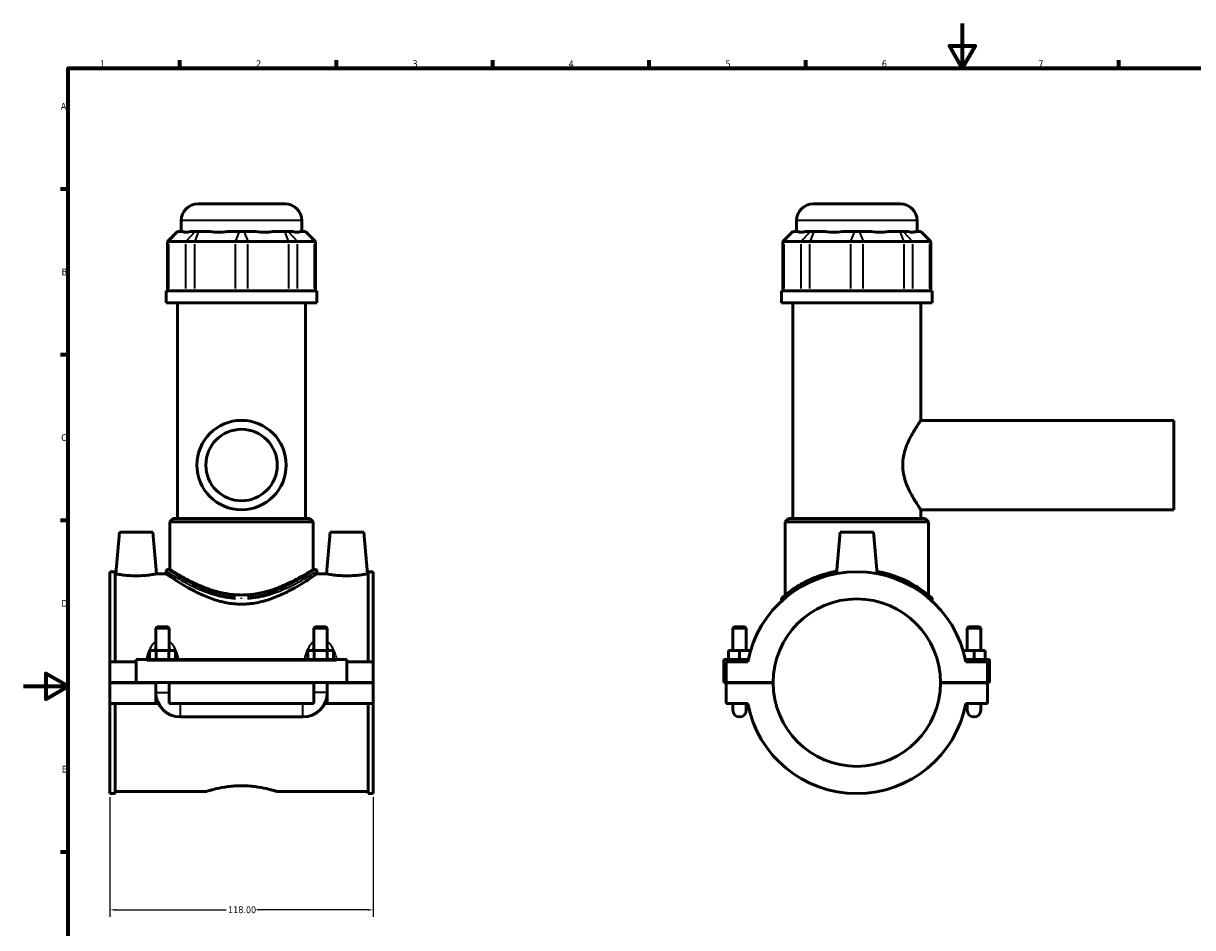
# Model space of a CAD drawing. Header units: millimetres. Extents: x 0 to 898, y -421 to 981.
# Tile 4 of 7: x 0 to 524, y 189 to 594. Entities that reach past the tile are written whole.
import ezdxf

# ---------------------------------------------------------------- set-up
doc = ezdxf.new("R2010")
doc.units = ezdxf.units.MM
for name, color, linetype, lineweight in [('Border (ANSI)', 7, 'Continuous', 70), ('Dimension (ANSI)', 7, 'Continuous', 25), ('Visible (ANSI)', 7, 'Continuous', 50), ('Visible Narrow (ANSI)', 7, 'Continuous', 35)]:
    doc.layers.add(name, color=color, linetype=linetype, lineweight=lineweight)
doc.styles.add('Note Text (ANSI)', font='tahoma.ttf')
doc.dimstyles.new('Default - mm (ANSI)', dxfattribs={"dimtxt": 3.048, "dimasz": 2.5, "dimexe": 3.175, "dimexo": 1.6002, "dimgap": 0.8, "dimtad": 0, "dimtoh": 1, "dimrnd": 1e-08, "dimzin": 4, "dimdsep": 46, "dimtxsty": 'Note Text (ANSI)', "dimcen": 0.09, "dimdle": 10, "dimclrd": 256, "dimclre": 256, "dimclrt": 256, "dimadec": 1, "dimazin": 1, "dimtfac": 1, "dimtofl": 0, "dimtmove": 0, "dimatfit": 3, "dimfxl": 1, "dimtolj": 1, "dimtzin": 4, "dimlwd": -1, "dimlwe": -1, "dimarcsym": 0})

# ---------------------------------------------------------------- blocks, each defined once
blk = doc.blocks.new('Borders Default Border')
at = {"layer": 'Border (ANSI)'}
for p, q in [((70.08, 574), (70.08, 577.45)), ((140.17, 574), (140.17, 577.45)), ((210.25, 574), (210.25, 577.45)), ((280.33, 574), (280.33, 577.45)), ((350.42, 574), (350.42, 577.45)), ((490.58, 574), (490.58, 577.45)), ((20, 519.75), (16.55, 519.75)), ((20, 445.5), (16.55, 445.5)), ((20, 371.25), (16.55, 371.25)), ((20, 222.75), (16.55, 222.75))]:
    blk.add_line(p, q, dxfattribs=at)
at = {"layer": 'Border (ANSI)', "flags": 128}
for points in [[(420.5, 594), (420.5, 574), (414.73, 584), (426.27, 584), (420.5, 574)], [(20, 20), (20, 574), (821, 574), (821, 20), (20, 20)], [(0, 297), (20, 297), (10, 302.77), (10, 291.23), (20, 297)]]:
    blk.add_lwpolyline(points, dxfattribs=at)
at = {"layer": 'Border (ANSI)', "color": 230, "true_color": 0xff0080, "char_height": 3.05, "attachment_point": 7, "style": 'Note Text (ANSI)'}
for s, insert in [('1', (34.35, 574.4)), ('2', (104.2, 574.4)), ('3', (174.26, 574.34)), ('4', (244.23, 574.4)), ('5', (314.48, 574.34)), ('6', (384.49, 574.34)), ('7', (454.6, 574.4)), ('A', (16.78, 555.35)), ('B', (17.15, 481.1)), ('C', (16.95, 406.8)), ('D', (16.96, 332.6)), ('E', (17.21, 258.35))]:
    blk.add_mtext(s, dxfattribs=dict(at, insert=insert))
blk = doc.blocks.new('*D8')
at = {"layer": 'Defpoints', "color": 0, "transparency": 16777216}
for p in [(38.72, 248.89), (156.72, 248.89), (156.72, 196.82)]:
    blk.add_point(p, dxfattribs=at)
at = {"layer": 'Dimension (ANSI)', "transparency": 16777216}
for p, q in [((38.72, 247.29), (38.72, 193.64)), ((156.72, 247.29), (156.72, 193.64)), ((41.22, 196.82), (90.88, 196.82)), ((154.22, 196.82), (104.56, 196.82))]:
    blk.add_line(p, q, dxfattribs=at)
for points in [[(41.22, 197.23), (41.22, 196.4), (38.72, 196.82)], [(154.22, 197.23), (154.22, 196.4), (156.72, 196.82)]]:
    blk.add_solid(points, dxfattribs=at)
at = {"layer": 'Dimension (ANSI)', "color": 230, "true_color": 0xff0080, "transparency": 16777216, "insert": (91.68, 198.41), "char_height": 3.048, "attachment_point": 1, "style": 'Note Text (ANSI)'}
blk.add_mtext('\\A1;118.00', dxfattribs=at)

msp = doc.modelspace()

# ---------------------------------------------------------------- linework, layer by layer
at = {"layer": 'Visible (ANSI)'}
for p, q in [((78.215, 513.12), (117.215, 513.12)), ((353.781, 513.12), (392.781, 513.12)), ((70.715, 500.73), (70.715, 505.62)), ((124.715, 500.73), (124.715, 505.62)), ((346.281, 500.73), (346.281, 505.62)), ((400.281, 500.73), (400.281, 505.62)), ((69.083, 500.73), (64.583, 496.23)), ((69.083, 500.73), (69.312, 500.73)), ((71.482, 500.73), (69.312, 500.73)), ((76.819, 500.73), (74.649, 500.73)), ((76.819, 500.73), (78.443, 500.73)), ((83.681, 500.73), (78.443, 500.73)), ((96.567, 500.73), (91.328, 500.73)), ((96.567, 500.73), (98.863, 500.73)), ((104.102, 500.73), (98.863, 500.73)), ((116.988, 500.73), (111.749, 500.73)), ((116.988, 500.73), (118.612, 500.73)), ((120.782, 500.73), (118.612, 500.73)), ((126.119, 500.73), (123.949, 500.73)), ((126.119, 500.73), (126.347, 500.73)), ((126.347, 500.73), (130.847, 496.23)), ((344.649, 500.73), (340.149, 496.23)), ((344.649, 500.73), (344.878, 500.73)), ((347.047, 500.73), (344.878, 500.73)), ((352.385, 500.73), (350.215, 500.73)), ((352.385, 500.73), (354.009, 500.73)), ((359.247, 500.73), (354.009, 500.73)), ((372.133, 500.73), (366.894, 500.73)), ((372.133, 500.73), (374.429, 500.73)), ((379.668, 500.73), (374.429, 500.73)), ((392.554, 500.73), (387.315, 500.73)), ((392.554, 500.73), (394.177, 500.73)), ((396.347, 500.73), (394.177, 500.73)), ((401.685, 500.73), (399.515, 500.73)), ((401.685, 500.73), (401.913, 500.73)), ((401.913, 500.73), (406.413, 496.23)), ((65.154, 496.23), (64.583, 496.23)), ((64.583, 496.23), (64.583, 474.18)), ((65.154, 496.23), (72.662, 496.23)), ((76.721, 496.23), (72.662, 496.23)), ((76.721, 496.23), (94.845, 496.23)), ((100.585, 496.23), (94.845, 496.23)), ((100.585, 496.23), (118.71, 496.23)), ((122.769, 496.23), (118.71, 496.23)), ((122.769, 496.23), (130.276, 496.23)), ((130.847, 496.23), (130.276, 496.23)), ((130.847, 496.23), (130.847, 474.18)), ((340.72, 496.23), (340.149, 496.23)), ((340.149, 496.23), (340.149, 474.18)), ((340.72, 496.23), (348.228, 496.23)), ((352.286, 496.23), (348.228, 496.23)), ((352.286, 496.23), (370.411, 496.23)), ((376.151, 496.23), (370.411, 496.23)), ((376.151, 496.23), (394.276, 496.23)), ((398.335, 496.23), (394.276, 496.23)), ((398.335, 496.23), (405.842, 496.23)), ((406.413, 496.23), (405.842, 496.23)), ((406.413, 496.23), (406.413, 474.18)), ((131.465, 474.18), (63.965, 474.18)), ((63.965, 468.87), (63.965, 474.18)), ((131.465, 468.87), (131.465, 474.18)), ((407.031, 474.18), (339.531, 474.18)), ((339.531, 468.87), (339.531, 474.18)), ((407.031, 468.87), (407.031, 474.18)), ((131.465, 468.87), (63.965, 468.87)), ((69.028, 372.12), (69.028, 468.87)), ((126.403, 372.12), (126.403, 468.87)), ((407.031, 468.87), (339.531, 468.87)), ((344.594, 372.12), (344.594, 468.87)), ((401.969, 416.12), (401.969, 468.87)), ((401.969, 416.12), (515.281, 416.12)), ((515.281, 376.12), (515.281, 416.12)), ((67.153, 372.12), (65.653, 370.62)), ((67.153, 372.12), (128.278, 372.12)), ((128.278, 372.12), (129.778, 370.62)), ((342.719, 372.12), (341.219, 370.62)), ((342.719, 372.12), (403.844, 372.12)), ((401.969, 376.12), (515.281, 376.12)), ((401.969, 372.12), (401.969, 376.12)), ((403.844, 372.12), (405.344, 370.62)), ((129.778, 370.62), (65.653, 370.62)), ((65.653, 349.32), (65.653, 370.62)), ((129.778, 349.32), (129.778, 370.62)), ((405.344, 370.62), (341.219, 370.62)), ((341.219, 337.894), (341.219, 370.62)), ((405.344, 337.894), (405.344, 370.62)), ((43.015, 366.12), (41.375, 347.37)), ((58.015, 366.12), (43.015, 366.12)), ((58.015, 366.12), (59.656, 347.37)), ((137.415, 366.12), (135.775, 347.37)), ((137.415, 366.12), (152.415, 366.12)), ((152.415, 366.12), (154.056, 347.37)), ((365.781, 366.12), (364.152, 347.5)), ((380.781, 366.12), (365.781, 366.12)), ((380.781, 366.12), (382.41, 347.5)), ((38.715, 348.345), (38.715, 307.995)), ((38.715, 348.345), (41.075, 348.345)), ((41.075, 307.995), (41.075, 348.345)), ((41.375, 347.37), (41.075, 347.37)), ((63.965, 347.37), (59.656, 347.37)), ((63.965, 348.57), (63.965, 347.37)), ((64.715, 349.32), (65.653, 349.32)), ((129.778, 349.32), (130.715, 349.32)), ((131.465, 348.57), (131.465, 347.37)), ((135.775, 347.37), (131.465, 347.37)), ((154.355, 347.37), (154.056, 347.37)), ((154.355, 307.995), (154.355, 348.345)), ((154.355, 348.345), (156.715, 348.345)), ((156.715, 348.345), (156.715, 307.995)), ((339.531, 336.117), (339.531, 335.137)), ((407.031, 336.117), (407.031, 335.137)), ((59.915, 323.67), (59.315, 323.07)), ((65.315, 323.07), (59.315, 323.07)), ((59.315, 323.07), (59.315, 312.995)), ((59.915, 323.67), (64.715, 323.67)), ((64.715, 323.67), (65.315, 323.07)), ((65.315, 323.07), (65.315, 312.995)), ((130.715, 323.67), (130.115, 323.07)), ((136.115, 323.07), (130.115, 323.07)), ((130.115, 312.995), (130.115, 323.07)), ((130.715, 323.67), (135.515, 323.67)), ((135.515, 323.67), (136.115, 323.07)), ((136.115, 312.995), (136.115, 323.07)), ((318.381, 323.67), (317.781, 323.07)), ((317.781, 323.07), (323.781, 323.07)), ((317.781, 312.995), (317.781, 323.07)), ((323.181, 323.67), (318.381, 323.67)), ((323.181, 323.67), (323.781, 323.07)), ((323.781, 312.995), (323.781, 323.07)), ((423.381, 323.67), (422.781, 323.07)), ((428.781, 323.07), (422.781, 323.07)), ((422.781, 323.07), (422.781, 312.995)), ((423.381, 323.67), (428.181, 323.67)), ((428.181, 323.67), (428.781, 323.07)), ((428.781, 323.07), (428.781, 312.995)), ((50.515, 308.495), (50.515, 308.995)), ((144.915, 308.995), (50.515, 308.995)), ((56.542, 308.995), (56.542, 312.995)), ((56.542, 312.995), (59.429, 312.995)), ((59.429, 308.995), (59.429, 312.995)), ((59.429, 312.995), (65.202, 312.995)), ((65.202, 308.995), (65.202, 312.995)), ((65.202, 312.995), (68.089, 312.995)), ((68.089, 308.995), (68.089, 312.995)), ((127.342, 312.995), (130.229, 312.995)), ((127.342, 308.995), (127.342, 312.995)), ((130.229, 308.995), (130.229, 312.995)), ((130.229, 312.995), (136.002, 312.995)), ((136.002, 308.995), (136.002, 312.995)), ((136.002, 312.995), (138.889, 312.995)), ((138.889, 308.995), (138.889, 312.995)), ((144.915, 308.995), (144.915, 308.495)), ((313.781, 308.995), (324.651, 308.995)), ((313.781, 298.67), (313.781, 308.995)), ((320.781, 312.995), (315.781, 312.995)), ((315.781, 308.995), (315.781, 312.995)), ((325.679, 312.995), (320.781, 312.995)), ((320.781, 308.995), (320.781, 312.995)), ((420.883, 312.995), (425.781, 312.995)), ((432.281, 308.995), (421.912, 308.995)), ((425.781, 308.995), (425.781, 312.995)), ((425.781, 312.995), (430.781, 312.995)), ((430.781, 308.995), (430.781, 312.995)), ((50.515, 307.995), (38.715, 307.995)), ((38.715, 298.67), (38.715, 307.995)), ((50.515, 298.67), (50.515, 308.495)), ((144.915, 308.495), (144.915, 298.67)), ((156.715, 307.995), (144.915, 307.995)), ((156.715, 307.995), (156.715, 298.67)), ((324.448, 307.995), (314.781, 307.995)), ((314.781, 307.995), (314.781, 298.67)), ((431.781, 307.995), (422.114, 307.995)), ((431.781, 298.67), (431.781, 307.995)), ((432.781, 298.67), (432.781, 308.495)), ((38.715, 298.67), (50.515, 298.67)), ((38.715, 289.245), (38.715, 298.57)), ((59.315, 298.57), (38.715, 298.57)), ((144.915, 298.67), (50.515, 298.67)), ((59.315, 298.67), (59.315, 298.57)), ((59.315, 289.245), (59.315, 298.57)), ((65.315, 298.67), (65.315, 298.57)), ((65.315, 298.57), (65.315, 289.245)), ((130.115, 298.57), (65.315, 298.57)), ((130.115, 298.57), (130.115, 298.67)), ((130.115, 289.245), (130.115, 298.57)), ((136.115, 298.57), (136.115, 298.67)), ((136.115, 298.57), (136.115, 289.245)), ((156.715, 298.57), (136.115, 298.57)), ((144.915, 298.67), (156.715, 298.67)), ((156.715, 298.57), (156.715, 289.245)), ((314.781, 298.67), (313.781, 298.67)), ((314.781, 298.67), (335.781, 298.67)), ((314.781, 298.57), (314.781, 289.245)), ((335.781, 298.57), (314.781, 298.57)), ((317.781, 298.57), (317.781, 298.67)), ((323.781, 298.57), (323.781, 298.67)), ((410.781, 298.67), (431.781, 298.67)), ((431.781, 298.57), (410.781, 298.57)), ((422.781, 298.67), (422.781, 298.57)), ((428.781, 298.67), (428.781, 298.57)), ((431.781, 298.67), (432.781, 298.67)), ((431.781, 289.245), (431.781, 298.57)), ((59.315, 289.245), (38.715, 289.245)), ((38.715, 289.245), (38.715, 248.895)), ((41.075, 248.895), (41.075, 289.245)), ((60.517, 289.245), (59.315, 289.245)), ((130.115, 289.245), (65.315, 289.245)), ((136.115, 289.245), (134.913, 289.245)), ((156.715, 289.245), (136.115, 289.245)), ((154.355, 248.895), (154.355, 289.245)), ((156.715, 289.245), (156.715, 248.895)), ((314.781, 289.245), (324.448, 289.245)), ((317.781, 289.245), (317.781, 286.245)), ((323.781, 286.245), (323.781, 289.245)), ((422.114, 289.245), (431.781, 289.245)), ((422.781, 289.245), (422.781, 286.245)), ((428.781, 286.245), (428.781, 289.245)), ((70.315, 283.245), (125.115, 283.245)), ((38.715, 248.895), (41.075, 248.895)), ((82.035, 249.87), (41.075, 249.87)), ((154.355, 249.87), (113.395, 249.87)), ((154.355, 248.895), (156.715, 248.895))]:
    msp.add_line(p, q, dxfattribs=at)
for radius in [20, 16]:
    msp.add_circle((97.715, 396.12), radius, dxfattribs=at)
for centre, radius, start, end in [((78.215, 505.62), 7.5, 90, 180), ((117.215, 505.62), 7.5, 0, 90), ((353.781, 505.62), 7.5, 90, 180), ((392.781, 505.62), 7.5, 0, 90), ((64.715, 348.57), 0.75, 90, 180), ((130.715, 348.57), 0.75, 0, 90), ((373.281, 298.62), 49.725, 10.86741, 169.13259), ((373.281, 298.62), 37.5, 0.07639, 179.92361), ((340.281, 336.117), 0.75, 131.35028, 180), ((406.281, 336.117), 0.75, 0, 48.64972), ((432.281, 308.495), 0.5, 0, 90), ((373.281, 298.62), 37.5, 180.07639, 359.92361), ((70.315, 294.245), 11, 180, 270), ((125.115, 294.245), 11, 270, 0), ((373.281, 298.62), 49.725, 190.86741, 349.13259), ((320.781, 286.245), 3, 180, 0), ((425.781, 286.245), 3, 180, 0)]:
    msp.add_arc(centre, radius, start, end, dxfattribs=at)
for centre, major_axis, ratio, start_param, end_param in [((97.715, 527.411), (-26.481, -26.481), 0.1989124, 0.0424626, 0.3502365), ((97.715, 527.411), (22.45, 22.45), 0.6681786, 3.5767543, 3.8845282), ((97.715, 527.411), (-22.45, 22.45), 0.6681786, 2.3986571, 2.706431), ((97.715, 527.411), (-26.481, 26.481), 0.1989124, 2.7913561, 3.0991301), ((373.281, 527.411), (-26.481, -26.481), 0.1989124, 0.0424626, 0.3502365), ((373.281, 527.411), (22.45, 22.45), 0.6681786, 3.5767543, 3.8845282), ((373.281, 527.411), (22.45, -22.45), 0.6681786, 5.5402497, 5.8480237), ((373.281, 527.411), (26.481, -26.481), 0.1989124, 5.9329488, 6.2407227)]:
    msp.add_ellipse(centre, major_axis=major_axis, ratio=ratio, start_param=start_param, end_param=end_param, dxfattribs=at)
for points, knots in [([(401.969, 376.12), (401.969, 376.12), (401.878, 376.25), (401.512, 376.78), (401.237, 377.18), (400.545, 378.217), (400.128, 378.855), (399.218, 380.307), (398.726, 381.121), (397.748, 382.847), (397.224, 383.826), (396.201, 385.96), (395.703, 387.117), (394.841, 389.552), (394.477, 390.834), (393.979, 393.456), (393.848, 394.796), (393.848, 397.444), (393.979, 398.784), (394.477, 401.405), (394.841, 402.688), (395.703, 405.123), (396.201, 406.279), (397.224, 408.414), (397.748, 409.393), (398.726, 411.119), (399.218, 411.933), (400.128, 413.385), (400.545, 414.023), (401.237, 415.06), (401.512, 415.46), (401.878, 415.99), (401.969, 416.12), (401.969, 416.12)], [3.1553078, 3.1553078, 3.1553078, 3.1553078, 3.5469486, 3.5469486, 3.9385894, 3.9385894, 4.3302301, 4.3302301, 4.7218709, 4.7218709, 5.1190571, 5.1190571, 5.5162433, 5.5162433, 5.9134295, 5.9134295, 6.3106156, 6.3106156, 6.7078018, 6.7078018, 7.104988, 7.104988, 7.5021742, 7.5021742, 7.8993603, 7.8993603, 8.2910011, 8.2910011, 8.6826419, 8.6826419, 9.0742827, 9.0742827, 9.4659234, 9.4659234, 9.4659234, 9.4659234]), ([(50.515, 346.491), (49.359, 346.491), (48.128, 346.538), (45.871, 346.706), (44.844, 346.824), (43.229, 347.045), (42.53, 347.161), (41.603, 347.325), (41.375, 347.37), (41.375, 347.37)], [2.7732807, 2.7732807, 2.7732807, 2.7732807, 3.1202891, 3.1202891, 3.4672974, 3.4672974, 3.8136092, 3.8136092, 4.1599211, 4.1599211, 4.1599211, 4.1599211]), ([(59.656, 347.37), (59.656, 347.37), (59.428, 347.325), (58.501, 347.161), (57.802, 347.045), (56.186, 346.824), (55.16, 346.706), (52.903, 346.538), (51.672, 346.491), (50.515, 346.491)], [6.9332019, 6.9332019, 6.9332019, 6.9332019, 7.2795137, 7.2795137, 7.6258256, 7.6258256, 7.9728339, 7.9728339, 8.3198422, 8.3198422, 8.3198422, 8.3198422]), ([(97.715, 333.798), (95.484, 333.798), (93.224, 334.017), (88.8, 334.845), (86.636, 335.451), (82.525, 336.889), (80.573, 337.72), (76.969, 339.429), (75.317, 340.306), (72.403, 341.941), (71.029, 342.764), (68.579, 344.287), (67.502, 344.987), (65.753, 346.145), (65.078, 346.605), (64.184, 347.217), (63.965, 347.37), (63.965, 347.37)], [0, 0, 0, 0, 0.6694914, 0.6694914, 1.3389827, 1.3389827, 2.0084741, 2.0084741, 2.6779655, 2.6779655, 3.3384565, 3.3384565, 3.9989475, 3.9989475, 4.6594386, 4.6594386, 5.3199296, 5.3199296, 5.3199296, 5.3199296]), ([(97.715, 337.894), (95.621, 337.894), (93.487, 338.067), (89.294, 338.734), (87.234, 339.226), (83.316, 340.409), (81.453, 341.099), (78.015, 342.53), (76.44, 343.27), (73.659, 344.661), (72.348, 345.365), (70.015, 346.671), (68.993, 347.272), (67.336, 348.268), (66.7, 348.663), (65.858, 349.189), (65.653, 349.32), (65.653, 349.32)], [0, 0, 0, 0, 0.628361, 0.628361, 1.256722, 1.256722, 1.885083, 1.885083, 2.513444, 2.513444, 3.1365359, 3.1365359, 3.7596278, 3.7596278, 4.3827197, 4.3827197, 5.0058116, 5.0058116, 5.0058116, 5.0058116]), ([(129.778, 349.32), (129.778, 349.32), (129.573, 349.189), (128.731, 348.663), (128.094, 348.268), (126.437, 347.272), (125.416, 346.671), (123.083, 345.365), (121.772, 344.661), (118.991, 343.27), (117.416, 342.53), (113.978, 341.099), (112.115, 340.409), (108.197, 339.226), (106.137, 338.734), (101.944, 338.067), (99.81, 337.894), (97.715, 337.894)], [15.0174347, 15.0174347, 15.0174347, 15.0174347, 15.6405266, 15.6405266, 16.2636184, 16.2636184, 16.8867103, 16.8867103, 17.5098022, 17.5098022, 18.1381632, 18.1381632, 18.7665242, 18.7665242, 19.3948852, 19.3948852, 20.0232462, 20.0232462, 20.0232462, 20.0232462]), ([(131.465, 347.37), (131.465, 347.37), (131.246, 347.217), (130.353, 346.605), (129.678, 346.145), (127.928, 344.987), (126.852, 344.287), (124.401, 342.764), (123.027, 341.941), (120.113, 340.306), (118.461, 339.429), (114.858, 337.72), (112.906, 336.889), (108.794, 335.451), (106.63, 334.845), (102.207, 334.017), (99.947, 333.798), (97.715, 333.798)], [15.9597889, 15.9597889, 15.9597889, 15.9597889, 16.6202799, 16.6202799, 17.280771, 17.280771, 17.941262, 17.941262, 18.601753, 18.601753, 19.2712444, 19.2712444, 19.9407358, 19.9407358, 20.6102271, 20.6102271, 21.2797185, 21.2797185, 21.2797185, 21.2797185]), ([(144.915, 346.491), (143.759, 346.491), (142.528, 346.538), (140.271, 346.706), (139.244, 346.824), (137.629, 347.045), (136.93, 347.161), (136.003, 347.325), (135.775, 347.37), (135.775, 347.37)], [0, 0, 0, 0, 0.3470083, 0.3470083, 0.6940166, 0.6940166, 1.0403285, 1.0403285, 1.3866404, 1.3866404, 1.3866404, 1.3866404]), ([(154.056, 347.37), (154.056, 347.37), (153.828, 347.325), (152.901, 347.161), (152.202, 347.045), (150.586, 346.824), (149.56, 346.706), (147.303, 346.538), (146.072, 346.491), (144.915, 346.491)], [4.1599211, 4.1599211, 4.1599211, 4.1599211, 4.506233, 4.506233, 4.8525448, 4.8525448, 5.1995532, 5.1995532, 5.5465615, 5.5465615, 5.5465615, 5.5465615]), ([(364.24, 348.507), (364.006, 348.465), (363.773, 348.421), (359.83, 347.649), (356.398, 346.538), (350.353, 343.96), (347.739, 342.489), (343.48, 339.716), (341.84, 338.414), (340.264, 337.103), (339.909, 336.788), (339.795, 336.688), (339.786, 336.68), (339.786, 336.68)], [16.7837457, 16.7837457, 16.7837457, 16.7837457, 16.855746, 16.855746, 18.0073889, 18.0073889, 19.173625, 19.173625, 20.3550757, 20.3550757, 21.0531966, 21.0531966, 21.1845715, 21.1845715, 21.1845715, 21.1845715]), ([(406.777, 336.68), (406.777, 336.68), (406.499, 336.929), (405.306, 337.935), (404.259, 338.791), (401.03, 341.114), (398.574, 342.683), (392.844, 345.496), (389.614, 346.758), (384.839, 348.001), (383.593, 348.275), (382.319, 348.504)], [10.5926158, 10.5926158, 10.5926158, 10.5926158, 11.3149171, 11.3149171, 12.2120553, 12.2120553, 13.4430917, 13.4430917, 14.6017916, 14.6017916, 14.9934218, 14.9934218, 14.9934218, 14.9934218]), ([(82.035, 249.87), (82.035, 249.87), (82.131, 249.901), (82.531, 250.027), (82.836, 250.123), (83.638, 250.363), (84.137, 250.508), (85.285, 250.819), (85.936, 250.986), (88.012, 251.471), (89.766, 251.82), (92.66, 252.194), (93.668, 252.294), (95.699, 252.427), (96.723, 252.46), (97.715, 252.46)], [7.1429325, 7.1429325, 7.1429325, 7.1429325, 7.4404953, 7.4404953, 7.7380581, 7.7380581, 8.0356209, 8.0356209, 8.3331837, 8.3331837, 8.9285468, 8.9285468, 9.2262284, 9.2262284, 9.52391, 9.52391, 9.52391, 9.52391]), ([(97.715, 252.46), (98.708, 252.46), (99.731, 252.427), (101.763, 252.294), (102.771, 252.194), (105.665, 251.82), (107.418, 251.471), (109.495, 250.986), (110.145, 250.819), (111.294, 250.508), (111.792, 250.363), (112.595, 250.123), (112.899, 250.027), (113.3, 249.901), (113.395, 249.87), (113.395, 249.87)], [0, 0, 0, 0, 0.2976816, 0.2976816, 0.5953631, 0.5953631, 1.1907263, 1.1907263, 1.4882891, 1.4882891, 1.7858519, 1.7858519, 2.0834147, 2.0834147, 2.3809775, 2.3809775, 2.3809775, 2.3809775])]:
    msp.add_open_spline(points, degree=3, knots=knots, dxfattribs=at)
at = {"layer": 'Visible Narrow (ANSI)'}
for p, q in [((124.383, 505.62), (71.048, 505.62)), ((399.949, 505.62), (346.614, 505.62)), ((69.104, 500.505), (65.362, 496.455)), ((76.611, 500.505), (72.869, 496.455)), ((78.357, 500.505), (76.807, 496.455)), ((96.481, 500.505), (94.931, 496.455)), ((98.949, 500.505), (100.499, 496.455)), ((117.074, 500.505), (118.624, 496.455)), ((118.819, 500.505), (122.561, 496.455)), ((126.327, 500.505), (130.069, 496.455)), ((344.67, 500.505), (340.928, 496.455)), ((352.177, 500.505), (348.435, 496.455)), ((353.922, 500.505), (352.373, 496.455)), ((372.047, 500.505), (370.497, 496.455)), ((374.515, 500.505), (376.065, 496.455)), ((392.64, 500.505), (394.19, 496.455)), ((394.385, 500.505), (398.127, 496.455)), ((401.893, 500.505), (405.635, 496.455)), ((65.154, 475.282), (65.154, 495.127)), ((72.662, 495.127), (72.662, 475.282)), ((76.721, 475.282), (76.721, 495.127)), ((94.845, 495.127), (94.845, 475.282)), ((100.585, 475.282), (100.585, 495.127)), ((118.71, 495.127), (118.71, 475.282)), ((122.769, 475.282), (122.769, 495.127)), ((130.276, 495.127), (130.276, 475.282)), ((340.72, 475.282), (340.72, 495.127)), ((348.228, 495.127), (348.228, 475.282)), ((352.286, 475.282), (352.286, 495.127)), ((370.411, 495.127), (370.411, 475.282)), ((376.151, 475.282), (376.151, 495.127)), ((394.276, 495.127), (394.276, 475.282)), ((398.335, 475.282), (398.335, 495.127)), ((405.842, 495.127), (405.842, 475.282)), ((55.235, 308.495), (140.195, 308.495)), ((59.352, 294.245), (65.278, 294.245)), ((136.078, 294.245), (130.152, 294.245)), ((70.315, 283.282), (70.315, 289.208)), ((125.115, 283.282), (125.115, 289.208))]:
    msp.add_line(p, q, dxfattribs=at)
msp.add_ellipse((97.722, 336.117), major_axis=(0, 0.75), ratio=0.0002022, start_param=4.7548438, end_param=5.5190319, dxfattribs=at)
for points, knots in [([(64.078, 348.497), (64.367, 348.309), (65.205, 347.768), (67.994, 346.046), (70.063, 344.803), (75.231, 342.032), (78.388, 340.486), (84.546, 338.196), (87.365, 337.353), (91.855, 336.524), (93.413, 336.322), (94.985, 336.213)], [-15.6237514, -15.6237514, -15.6237514, -15.6237514, -14.6017916, -14.6017916, -13.4430917, -13.4430917, -12.2120553, -12.2120553, -11.3149171, -11.3149171, -10.8567883, -10.8567883, -10.8567883, -10.8567883]), ([(95.046, 336.777), (93.508, 336.889), (91.986, 337.093), (87.595, 337.935), (84.838, 338.791), (78.817, 341.114), (75.731, 342.683), (70.678, 345.496), (68.655, 346.758), (65.927, 348.506), (65.108, 349.055), (64.825, 349.245)], [10.8567883, 10.8567883, 10.8567883, 10.8567883, 11.3149171, 11.3149171, 12.2120553, 12.2120553, 13.4430917, 13.4430917, 14.6017916, 14.6017916, 15.6237514, 15.6237514, 15.6237514, 15.6237514]), ([(130.605, 349.246), (130.54, 349.202), (130.445, 349.139), (129.772, 348.691), (128.654, 347.947), (125.353, 345.88), (123.081, 344.511), (117.506, 341.582), (114.126, 340.006), (107.603, 337.892), (104.635, 337.198), (101.18, 336.84), (100.789, 336.805), (100.398, 336.777)], [26.745309, 26.745309, 26.745309, 26.745309, 26.9858693, 26.9858693, 28.0455675, 28.0455675, 29.2135123, 29.2135123, 30.4751537, 30.4751537, 31.3945381, 31.3945381, 31.5111046, 31.5111046, 31.5111046, 31.5111046]), ([(100.459, 336.213), (100.859, 336.24), (101.258, 336.274), (104.792, 336.628), (107.827, 337.311), (114.499, 339.394), (117.955, 340.946), (123.658, 343.832), (125.981, 345.181), (129.357, 347.217), (130.5, 347.95), (131.189, 348.392), (131.286, 348.454), (131.353, 348.497)], [-31.5111046, -31.5111046, -31.5111046, -31.5111046, -31.3945381, -31.3945381, -30.4751537, -30.4751537, -29.2135123, -29.2135123, -28.0455675, -28.0455675, -26.9858693, -26.9858693, -26.745309, -26.745309, -26.745309, -26.745309]), ([(339.608, 336.183), (339.75, 336.305), (340.088, 336.594), (341.601, 337.826), (343.253, 339.108), (347.545, 341.84), (350.179, 343.289), (355.882, 345.667), (358.848, 346.64), (362.043, 347.346)], [-20.9645089, -20.9645089, -20.9645089, -20.9645089, -20.3550757, -20.3550757, -19.173625, -19.173625, -18.0073889, -18.0073889, -17.0033814, -17.0033814, -17.0033814, -17.0033814]), ([(384.519, 347.345), (385.067, 347.225), (385.609, 347.097), (389.738, 346.046), (392.992, 344.803), (398.766, 342.032), (401.241, 340.486), (404.494, 338.196), (405.549, 337.353), (406.588, 336.497), (406.837, 336.284), (406.954, 336.184)], [-14.7737871, -14.7737871, -14.7737871, -14.7737871, -14.6017916, -14.6017916, -13.4430917, -13.4430917, -12.2120553, -12.2120553, -11.3149171, -11.3149171, -10.8126774, -10.8126774, -10.8126774, -10.8126774]), ([(58.958, 316.776), (58.773, 316.62), (58.597, 316.455), (57.907, 315.747), (57.46, 315.139), (56.563, 313.654), (56.153, 312.748), (55.534, 311.056), (55.302, 310.282), (55.1, 309.483), (55.097, 309.471), (55.094, 309.46)], [-1.27257099, -1.27257099, -1.27257099, -1.27257099, -1.20040141, -1.20040141, -0.97762841, -0.97762841, -0.68887786, -0.68887786, -0.45697122, -0.45697122, -0.45367025, -0.45367025, -0.45367025, -0.45367025]), ([(69.536, 309.46), (69.534, 309.471), (69.531, 309.483), (69.329, 310.282), (69.096, 311.056), (68.477, 312.748), (68.067, 313.654), (67.171, 315.139), (66.723, 315.747), (66.034, 316.455), (65.857, 316.62), (65.673, 316.776)], [-2.82882801, -2.82882801, -2.82882801, -2.82882801, -2.82552704, -2.82552704, -2.59362039, -2.59362039, -2.30486984, -2.30486984, -2.08209684, -2.08209684, -2.00992726, -2.00992726, -2.00992726, -2.00992726]), ([(129.758, 316.776), (129.573, 316.62), (129.397, 316.455), (128.707, 315.747), (128.259, 315.139), (127.363, 313.653), (126.953, 312.748), (126.334, 311.056), (126.102, 310.282), (125.9, 309.483), (125.897, 309.471), (125.894, 309.46)], [-1.27283822, -1.27283822, -1.27283822, -1.27283822, -1.20066864, -1.20066864, -0.9778921, -0.9778921, -0.68914231, -0.68914231, -0.45723487, -0.45723487, -0.45393741, -0.45393741, -0.45393741, -0.45393741]), ([(140.336, 309.46), (140.334, 309.471), (140.331, 309.483), (140.129, 310.282), (139.896, 311.056), (139.277, 312.748), (138.867, 313.653), (137.971, 315.139), (137.523, 315.747), (136.834, 316.455), (136.657, 316.62), (136.473, 316.776)], [-2.8290953, -2.8290953, -2.8290953, -2.8290953, -2.82579784, -2.82579784, -2.5938904, -2.5938904, -2.30514061, -2.30514061, -2.08236407, -2.08236407, -2.01019449, -2.01019449, -2.01019449, -2.01019449]), ([(58.729, 313.062), (58.758, 313.132), (58.788, 313.202), (58.96, 313.598), (59.114, 313.914), (59.281, 314.215)], [0.9517926, 0.9517926, 0.9517926, 0.9517926, 0.97762841, 0.97762841, 1.09957779, 1.09957779, 1.09957779, 1.09957779]), ([(65.349, 314.215), (65.516, 313.914), (65.67, 313.598), (65.843, 313.202), (65.872, 313.132), (65.902, 313.062)], [2.18292046, 2.18292046, 2.18292046, 2.18292046, 2.30486984, 2.30486984, 2.33070566, 2.33070566, 2.33070566, 2.33070566]), ([(129.529, 313.062), (129.558, 313.132), (129.588, 313.202), (129.76, 313.598), (129.914, 313.914), (130.081, 314.215)], [0.95205982, 0.95205982, 0.95205982, 0.95205982, 0.9778921, 0.9778921, 1.09984502, 1.09984502, 1.09984502, 1.09984502]), ([(136.149, 314.215), (136.316, 313.914), (136.47, 313.598), (136.643, 313.202), (136.672, 313.132), (136.702, 313.062)], [2.18318769, 2.18318769, 2.18318769, 2.18318769, 2.30514061, 2.30514061, 2.33097289, 2.33097289, 2.33097289, 2.33097289])]:
    msp.add_open_spline(points, degree=3, knots=knots, dxfattribs=at)

# ---------------------------------------------------------------- block references
msp.add_blockref('Borders Default Border', (0, 0))

# ---------------------------------------------------------------- dimensions: what is measured, and where the dimension line sits
at = {"layer": 'Dimension (ANSI)'}
dim = msp.add_linear_dim(base=(156.715, 196.816), p1=(38.715, 248.895), p2=(156.715, 248.895), dimstyle='Default - mm (ANSI)', override={"dimtoh": 0, "dimdec": 2, "dimtp": 0, "dimtm": 0, "dimtdec": 2, "dimatfit": 1}, dxfattribs=at)
dim.commit()
dim.dimension.update_dxf_attribs({"geometry": '*D8', "text_midpoint": (97.715, 196.816), "dimtype": 160})

doc.saveas('drawing.dxf')
